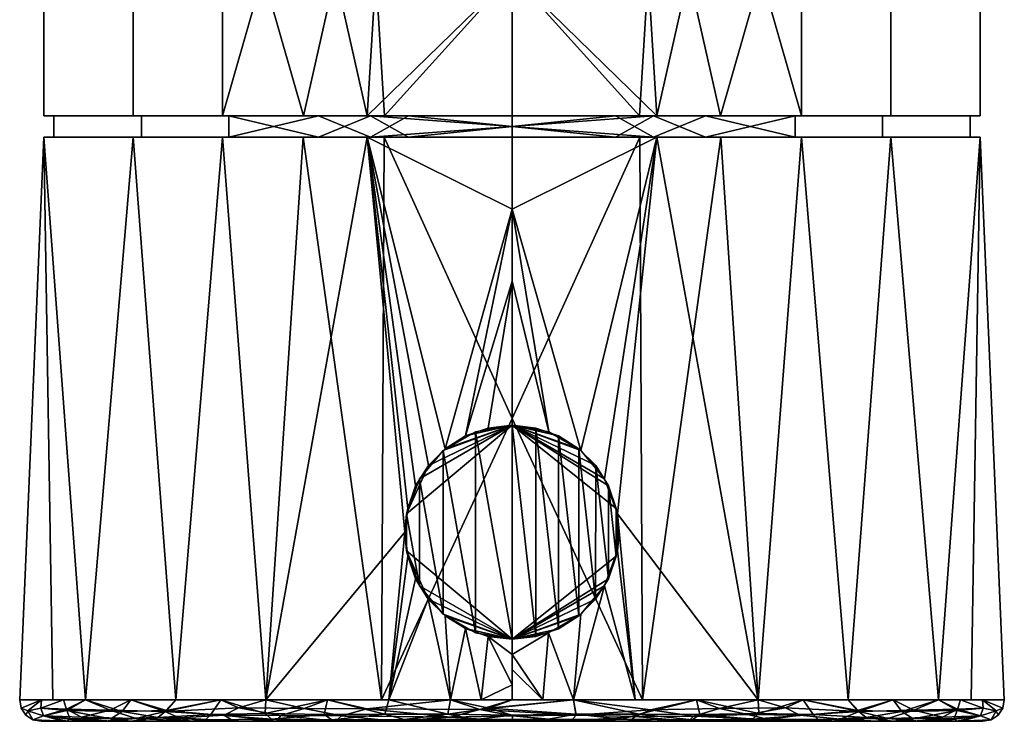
# Model space of a CAD drawing. Header units: millimetres. Extents: x -198 to 198, y -55 to 179.
# Tile 3 of 9: x -23 to 23, y -55 to -22. Entities that reach past the tile are written whole.
import ezdxf

# ---------------------------------------------------------------- set-up
doc = ezdxf.new("R2010")
doc.units = ezdxf.units.MM
doc.layers.add('P-SANR-FIXT', color=6, linetype='Continuous', lineweight=30)

msp = doc.modelspace()

# ---------------------------------------------------------------- meshes
at = {"layer": 'P-SANR-FIXT'}
mesh = msp.add_polyface(dxfattribs=at)
corners = [(0, -26.707, 23), (0, -23.406, 23), (0, -20.104, 23), (0, -16.802, 23), (0, -13.5, 23), (-13.519, -13.5, 18.607), (-21.874, -13.5, 7.107), (-21.874, -13.5, -7.107), (-13.519, -13.5, -18.607), (0, -13.5, -23), (0, -16.802, -23), (0, -20.104, -23), (0, -23.406, -23), (0, -26.707, -23), (-13.519, -26.707, -18.607), (-21.874, -26.707, -7.107), (-21.874, -26.707, 7.107), (-13.519, -26.707, 18.607), (-5.952, -13.5, 21.066), (-6.76, -26.707, 20.804), (-5.952, -26.707, -21.066), (-6.76, -13.5, -20.804), (-17.697, -26.707, 12.857), (-17.697, -13.5, 12.857), (-21.874, -26.707), (-21.874, -13.5), (-17.697, -26.707, -12.857), (-17.697, -13.5, -12.857), (-9.735, -13.5, 19.837), (-9.735, -26.707, -19.837)]
mesh.append_faces([[corners[k] for k in face] for face in [(20, 11, 12, 13), (18, 2, 3, 4)]], dxfattribs={"vtx0": -1})
mesh.append_faces([[corners[k] for k in face] for face in [(2, 18, 19), (11, 20, 21)]], dxfattribs={"vtx0": -1, "vtx1": -1, "vtx2": -1})
mesh.append_faces([[corners[k] for k in face] for face in [(28, 17, 19), (21, 20, 29), (29, 8, 21), (19, 18, 28)]], dxfattribs={"vtx0": -1, "vtx2": -1})
mesh.append_faces([[corners[k] for k in face] for face in [(1, 2, 19, 0)]], dxfattribs={"vtx1": -1})
mesh.append_faces([[corners[k] for k in face] for face in [(28, 5, 17), (29, 14, 8)]], dxfattribs={"vtx1": -1, "vtx2": -1})
mesh.append_faces([[corners[k] for k in face] for face in [(23, 6, 16, 22), (5, 23, 22, 17), (25, 7, 15, 24), (27, 8, 14, 26), (26, 15, 7, 27), (24, 16, 6, 25)]], dxfattribs={"vtx1": -1, "vtx3": -1})
mesh.append_faces([[corners[k] for k in face] for face in [(21, 9, 10, 11)]], dxfattribs={"vtx3": -1})
mesh = msp.add_polyface(dxfattribs=at)
corners = [(0, -13.5, 23), (0, -16.802, 23), (0, -20.104, 23), (0, -23.406, 23), (0, -26.707, 23), (13.519, -26.707, 18.607), (21.874, -26.707, 7.107), (21.874, -26.707, -7.107), (13.519, -26.707, -18.607), (0, -26.707, -23), (0, -23.406, -23), (0, -20.104, -23), (0, -16.802, -23), (0, -13.5, -23), (13.519, -13.5, -18.607), (21.874, -13.5, -7.107), (21.874, -13.5, 7.107), (13.519, -13.5, 18.607), (5.952, -13.5, -21.066), (6.76, -26.707, -20.804), (5.952, -26.707, 21.066), (6.76, -13.5, 20.804), (17.697, -26.707, -12.857), (17.697, -13.5, -12.857), (21.874, -26.707), (21.874, -13.5), (17.697, -26.707, 12.857), (17.697, -13.5, 12.857), (9.735, -13.5, -19.837), (9.735, -26.707, 19.837)]
mesh.append_faces([[corners[k] for k in face] for face in [(18, 11, 12, 13)]], dxfattribs={"vtx0": -1})
mesh.append_faces([[corners[k] for k in face] for face in [(21, 29, 17)]], dxfattribs={"vtx0": -1, "vtx1": -1})
mesh.append_faces([[corners[k] for k in face] for face in [(19, 11, 18), (2, 20, 21)]], dxfattribs={"vtx0": -1, "vtx1": -1, "vtx2": -1})
mesh.append_faces([[corners[k] for k in face] for face in [(28, 8, 19), (15, 7, 22, 23), (8, 14, 23, 22), (16, 6, 24), (17, 5, 26, 27), (21, 20, 29), (27, 26, 6, 16), (19, 18, 28)]], dxfattribs={"vtx0": -1, "vtx2": -1})
mesh.append_faces([[corners[k] for k in face] for face in [(28, 14, 8), (29, 5, 17), (15, 25, 7)]], dxfattribs={"vtx1": -1, "vtx2": -1})
mesh.append_faces([[corners[k] for k in face] for face in [(24, 7, 25, 16)]], dxfattribs={"vtx1": -1, "vtx3": -1})
mesh.append_faces([[corners[k] for k in face] for face in [(3, 4, 20, 2)]], dxfattribs={"vtx2": -1})
mesh.append_faces([[corners[k] for k in face] for face in [(19, 9, 10, 11), (21, 0, 1, 2)]], dxfattribs={"vtx3": -1})
mesh = msp.add_polyface(dxfattribs=at)
corners = [(0, -26.707, 23), (-13.519, -26.707, 18.607), (-21.874, -26.707, 7.107), (-21.874, -26.707, -7.107), (-13.519, -26.707, -18.607), (0, -26.707, -23), (13.519, -26.707, -18.607), (21.874, -26.707, -7.107), (21.874, -26.707, 7.107), (13.519, -26.707, 18.607), (0, -26.707, -22.5), (-13.225, -26.707, -18.203), (-21.399, -26.707, -6.953), (-21.399, -26.707, 6.953), (-13.225, -26.707, 18.203), (0, -26.707, 22.5), (13.225, -26.707, 18.203), (21.399, -26.707, 6.953), (21.399, -26.707, -6.953), (13.225, -26.707, -18.203)]
mesh.append_faces([[corners[k] for k in face] for face in [(3, 12, 13, 2), (12, 3, 4, 11), (2, 13, 14, 1), (1, 14, 15, 0), (16, 9, 0, 15)]], dxfattribs={"vtx0": -1, "vtx2": -1})
mesh.append_faces([[corners[k] for k in face] for face in [(10, 11, 4, 5), (5, 6, 19, 10), (6, 7, 18, 19), (17, 18, 7, 8), (8, 9, 16, 17)]], dxfattribs={"vtx1": -1, "vtx3": -1})
mesh = msp.add_polyface(dxfattribs=at)
corners = [(0, -27.707, 22.5), (0, -27.457, 22.5), (0, -27.207, 22.5), (0, -26.957, 22.5), (0, -26.707, 22.5), (-13.225, -26.707, 18.203), (-21.399, -26.707, 6.953), (-21.399, -26.707, -6.953), (-13.225, -26.707, -18.203), (0, -26.707, -22.5), (0, -26.957, -22.5), (0, -27.207, -22.5), (0, -27.457, -22.5), (0, -27.707, -22.5), (-13.225, -27.707, -18.203), (-21.399, -27.707, -6.953), (-21.399, -27.707, 6.953), (-13.225, -27.707, 18.203), (-4.842, -26.707, 20.927), (-6.613, -27.707, 20.351), (-4.842, -27.707, -20.927), (-6.613, -26.707, -20.351), (-17.312, -27.707, 12.578), (-17.312, -26.707, 12.578), (-21.399, -27.707), (-21.399, -26.707), (-17.312, -27.707, -12.578), (-17.312, -26.707, -12.578), (-9.034, -26.707, 19.565), (-9.034, -27.707, -19.565)]
mesh.append_faces([[corners[k] for k in face] for face in [(20, 11, 12, 13), (18, 2, 3, 4)]], dxfattribs={"vtx0": -1})
mesh.append_faces([[corners[k] for k in face] for face in [(2, 18, 19), (11, 20, 21)]], dxfattribs={"vtx0": -1, "vtx1": -1, "vtx2": -1})
mesh.append_faces([[corners[k] for k in face] for face in [(28, 17, 19), (21, 20, 29), (29, 8, 21), (19, 18, 28)]], dxfattribs={"vtx0": -1, "vtx2": -1})
mesh.append_faces([[corners[k] for k in face] for face in [(1, 2, 19, 0)]], dxfattribs={"vtx1": -1})
mesh.append_faces([[corners[k] for k in face] for face in [(28, 5, 17), (29, 14, 8)]], dxfattribs={"vtx1": -1, "vtx2": -1})
mesh.append_faces([[corners[k] for k in face] for face in [(23, 6, 16, 22), (5, 23, 22, 17), (25, 7, 15, 24), (27, 8, 14, 26), (26, 15, 7, 27), (24, 16, 6, 25)]], dxfattribs={"vtx1": -1, "vtx3": -1})
mesh.append_faces([[corners[k] for k in face] for face in [(21, 9, 10, 11)]], dxfattribs={"vtx3": -1})
mesh = msp.add_polyface(dxfattribs=at)
corners = [(0, -26.707, 22.5), (0, -26.957, 22.5), (0, -27.207, 22.5), (0, -27.457, 22.5), (0, -27.707, 22.5), (13.225, -27.707, 18.203), (21.399, -27.707, 6.953), (21.399, -27.707, -6.953), (13.225, -27.707, -18.203), (0, -27.707, -22.5), (0, -27.457, -22.5), (0, -27.207, -22.5), (0, -26.957, -22.5), (0, -26.707, -22.5), (13.225, -26.707, -18.203), (21.399, -26.707, -6.953), (21.399, -26.707, 6.953), (13.225, -26.707, 18.203), (4.842, -26.707, -20.927), (6.613, -27.707, -20.351), (4.842, -27.707, 20.927), (6.613, -26.707, 20.351), (17.312, -27.707, -12.578), (17.312, -26.707, -12.578), (21.399, -27.707), (21.399, -26.707), (17.312, -27.707, 12.578), (17.312, -26.707, 12.578), (9.034, -26.707, -19.565), (9.034, -27.707, 19.565)]
mesh.append_faces([[corners[k] for k in face] for face in [(18, 11, 12, 13)]], dxfattribs={"vtx0": -1})
mesh.append_faces([[corners[k] for k in face] for face in [(21, 29, 17)]], dxfattribs={"vtx0": -1, "vtx1": -1})
mesh.append_faces([[corners[k] for k in face] for face in [(19, 11, 18), (2, 20, 21)]], dxfattribs={"vtx0": -1, "vtx1": -1, "vtx2": -1})
mesh.append_faces([[corners[k] for k in face] for face in [(28, 8, 19), (15, 7, 22, 23), (8, 14, 23, 22), (16, 6, 24), (17, 5, 26, 27), (21, 20, 29), (27, 26, 6, 16), (19, 18, 28)]], dxfattribs={"vtx0": -1, "vtx2": -1})
mesh.append_faces([[corners[k] for k in face] for face in [(28, 14, 8), (29, 5, 17), (15, 25, 7)]], dxfattribs={"vtx1": -1, "vtx2": -1})
mesh.append_faces([[corners[k] for k in face] for face in [(24, 7, 25, 16)]], dxfattribs={"vtx1": -1, "vtx3": -1})
mesh.append_faces([[corners[k] for k in face] for face in [(3, 4, 20, 2)]], dxfattribs={"vtx2": -1})
mesh.append_faces([[corners[k] for k in face] for face in [(19, 9, 10, 11), (21, 0, 1, 2)]], dxfattribs={"vtx3": -1})
mesh = msp.add_polyface(dxfattribs=at)
corners = [(0, -54, 23), (0, -53.292, 23), (0, -52.584, 23), (0, -51.876, 23), (0, -51.168, 23), (-1.116, -51.042, 22.973), (-2.174, -50.67, 22.897), (-3.12, -50.075, 22.787), (-3.909, -49.286, 22.665), (-4.504, -48.34, 22.555), (-4.874, -47.283, 22.478), (-5, -46.168, 22.45), (-4.874, -45.051, 22.478), (-4.503, -43.994, 22.555), (-3.908, -43.048, 22.666), (-3.118, -42.259, 22.788), (-2.172, -41.664, 22.897), (-1.115, -41.294, 22.973), (0, -41.168, 23), (0, -37.803, 23), (0, -34.438, 23), (0, -31.073, 23), (0, -27.707, 23), (-13.519, -27.707, 18.607), (-21.874, -27.707, 7.107), (-21.874, -27.707, -7.107), (-13.519, -27.707, -18.607), (0, -27.707, -23), (0, -34.281, -23), (0, -40.854, -23), (0, -47.427, -23), (0, -54, -23), (-11.5, -54, -19.919), (-19.919, -54, -11.5), (-23, -54), (-19.919, -54, 11.5), (-11.5, -54, 19.919), (-6.76, -27.707, 20.804), (-5.75, -54, 21.459), (-2.875, -54, 22.23), (-1.437, -54, 22.615), (-5.979, -27.707, -21.057), (-6.104, -54, -21.365), (-17.697, -27.707, 12.857), (-15.709, -54, 15.709), (-17.697, -27.707, -12.857), (-15.709, -54, -15.709), (-21.874, -27.707), (-21.459, -54, -5.75), (-21.459, -54, 5.75), (-9.749, -27.707, -19.832)]
mesh.append_faces([[corners[k] for k in face] for face in [(21, 16, 20), (49, 47, 34), (36, 23, 44), (33, 45, 46), (17, 20, 16), (7, 39, 6), (13, 37, 12), (26, 46, 45), (12, 37, 11), (15, 37, 14), (34, 47, 48), (47, 49, 24), (46, 26, 32), (6, 40, 5)]], dxfattribs={"vtx0": -1, "vtx1": -1})
mesh.append_faces([[corners[k] for k in face] for face in [(21, 37, 15), (1, 5, 40), (36, 11, 37), (42, 41, 29)]], dxfattribs={"vtx0": -1, "vtx1": -1, "vtx2": -1})
mesh.append_faces([[corners[k] for k in face] for face in [(48, 47, 25), (25, 33, 48), (44, 23, 43), (50, 42, 32), (43, 35, 44), (11, 36, 38), (38, 10, 11), (38, 9, 10), (33, 25, 45), (32, 26, 50)]], dxfattribs={"vtx0": -1, "vtx2": -1})
mesh.append_faces([[corners[k] for k in face] for face in [(22, 37, 21), (19, 20, 17, 18), (0, 1, 40), (4, 5, 3)]], dxfattribs={"vtx1": -1})
mesh.append_faces([[corners[k] for k in face] for face in [(50, 41, 42), (15, 16, 21), (37, 23, 36), (49, 35, 24), (2, 3, 5, 1), (43, 24, 35), (39, 40, 6), (7, 8, 39), (8, 9, 38), (13, 14, 37), (38, 39, 8)]], dxfattribs={"vtx1": -1, "vtx2": -1})
mesh.append_faces([[corners[k] for k in face] for face in [(30, 31, 42, 29)]], dxfattribs={"vtx2": -1})
mesh.append_faces([[corners[k] for k in face] for face in [(41, 27, 28, 29)]], dxfattribs={"vtx3": -1})
mesh = msp.add_polyface(dxfattribs=at)
corners = [(0, -27.707, -23), (-13.519, -27.707, -18.607), (-21.874, -27.707, -7.107), (-21.874, -27.707, 7.107), (-13.519, -27.707, 18.607), (0, -27.707, 23), (13.519, -27.707, 18.607), (21.874, -27.707, 7.107), (21.874, -27.707, -7.107), (13.519, -27.707, -18.607), (0, -27.707, 22.5), (-13.225, -27.707, 18.203), (-21.399, -27.707, 6.953), (-21.399, -27.707, -6.953), (-13.225, -27.707, -18.203), (0, -27.707, -22.5), (13.225, -27.707, -18.203), (21.399, -27.707, -6.953), (21.399, -27.707, 6.953), (13.225, -27.707, 18.203)]
mesh.append_faces([[corners[k] for k in face] for face in [(8, 17, 18, 7), (17, 8, 9, 16), (7, 18, 19, 6), (6, 19, 10, 5), (11, 4, 5, 10)]], dxfattribs={"vtx0": -1, "vtx2": -1})
mesh.append_faces([[corners[k] for k in face] for face in [(15, 16, 9, 0), (0, 1, 14, 15), (1, 2, 13, 14), (12, 13, 2, 3), (3, 4, 11, 12)]], dxfattribs={"vtx1": -1, "vtx3": -1})
mesh = msp.add_polyface(dxfattribs=at)
corners = [(0, -51.168, 23), (0, -51.876, 23), (0, -52.584, 23), (0, -53.292, 23), (0, -54, 23), (11.5, -54, 19.919), (19.919, -54, 11.5), (23, -54), (19.919, -54, -11.5), (11.5, -54, -19.919), (0, -54, -23), (0, -47.427, -23), (0, -40.854, -23), (0, -34.281, -23), (0, -27.707, -23), (13.519, -27.707, -18.607), (21.874, -27.707, -7.107), (21.874, -27.707, 7.107), (13.519, -27.707, 18.607), (0, -27.707, 23), (0, -31.073, 23), (0, -34.438, 23), (0, -37.803, 23), (0, -41.168, 23), (1.714, -41.471, 22.936), (3.216, -42.339, 22.774), (4.328, -43.665, 22.589), (4.924, -45.298, 22.467), (4.924, -47.039, 22.467), (4.328, -48.671, 22.589), (3.214, -49.998, 22.774), (1.713, -50.865, 22.936), (5.75, -54, 21.459), (6.76, -27.707, 20.804), (2.875, -54, 22.23), (1.437, -54, 22.615), (5.979, -27.707, -21.057), (6.104, -54, -21.365), (17.697, -27.707, 12.857), (15.709, -54, 15.709), (17.697, -27.707, -12.857), (15.709, -54, -15.709), (21.874, -27.707), (21.459, -54, 5.75), (21.459, -54, -5.75), (9.749, -27.707, -19.832)]
mesh.append_faces([[corners[k] for k in face] for face in [(36, 12, 13, 14)]], dxfattribs={"vtx0": -1})
mesh.append_faces([[corners[k] for k in face] for face in [(18, 39, 38), (37, 45, 9), (33, 5, 18), (7, 42, 43), (42, 44, 16), (29, 32, 28), (26, 33, 25), (9, 15, 41), (6, 38, 39), (32, 29, 34), (2, 35, 1), (44, 42, 7), (27, 33, 26)]], dxfattribs={"vtx0": -1, "vtx1": -1})
mesh.append_faces([[corners[k] for k in face] for face in [(27, 5, 33), (12, 36, 37), (20, 25, 33), (31, 1, 35)]], dxfattribs={"vtx0": -1, "vtx1": -1, "vtx2": -1})
mesh.append_faces([[corners[k] for k in face] for face in [(37, 36, 45), (41, 15, 40), (17, 6, 43), (18, 5, 39), (34, 30, 31), (6, 17, 38), (31, 35, 34), (27, 32, 5), (40, 8, 41)]], dxfattribs={"vtx0": -1, "vtx2": -1})
mesh.append_faces([[corners[k] for k in face] for face in [(11, 12, 37, 10), (19, 20, 33)]], dxfattribs={"vtx1": -1})
mesh.append_faces([[corners[k] for k in face] for face in [(45, 15, 9), (44, 8, 16), (42, 17, 43), (27, 28, 32), (24, 25, 20), (40, 16, 8), (20, 21, 24), (29, 30, 34)]], dxfattribs={"vtx1": -1, "vtx2": -1})
mesh.append_faces([[corners[k] for k in face] for face in [(22, 23, 24, 21), (31, 0, 1), (3, 4, 35, 2)]], dxfattribs={"vtx2": -1})
mesh = msp.add_polyface(dxfattribs=at)
corners = [(0, -51.168, 23), (0, -51.168, 24.375), (0, -51.168, 25.75), (0, -51.168, 27.125), (0, -51.168, 28.5), (-1.712, -50.865, 28.449), (-3.215, -49.997, 28.318), (-4.329, -48.67, 28.169), (-4.924, -47.037, 28.071), (-4.924, -45.298, 28.071), (-4.329, -43.665, 28.169), (-3.214, -42.337, 28.318), (-1.712, -41.47, 28.449), (0, -41.168, 28.5), (0, -41.168, 27.125), (0, -41.168, 25.75), (0, -41.168, 24.375), (0, -41.168, 23), (-1.115, -41.294, 22.973), (-2.172, -41.664, 22.897), (-3.118, -42.259, 22.788), (-3.908, -43.048, 22.666), (-4.503, -43.994, 22.555), (-4.874, -45.051, 22.478), (-5, -46.168, 22.45), (-4.874, -47.283, 22.478), (-4.504, -48.34, 22.555), (-3.909, -49.286, 22.665), (-3.12, -50.075, 22.787), (-2.174, -50.67, 22.897), (-1.116, -51.042, 22.973)]
mesh.append_faces([[corners[k] for k in face] for face in [(20, 16, 19), (16, 20, 15), (15, 10, 14), (12, 14, 11), (11, 14, 10), (27, 8, 26), (3, 7, 2)]], dxfattribs={"vtx0": -1, "vtx1": -1})
mesh.append_faces([[corners[k] for k in face] for face in [(21, 9, 15), (8, 27, 2)]], dxfattribs={"vtx0": -1, "vtx1": -1, "vtx2": -1})
mesh.append_faces([[corners[k] for k in face] for face in [(15, 20, 21), (8, 24, 25), (8, 25, 26), (2, 27, 28), (1, 28, 29), (3, 5, 6), (28, 1, 2), (24, 8, 9)]], dxfattribs={"vtx0": -1, "vtx2": -1})
mesh.append_faces([[corners[k] for k in face] for face in [(17, 18, 16), (13, 14, 12), (4, 5, 3)]], dxfattribs={"vtx1": -1})
mesh.append_faces([[corners[k] for k in face] for face in [(18, 19, 16), (21, 22, 9), (22, 23, 9), (9, 10, 15), (23, 24, 9), (29, 30, 1), (7, 8, 2), (6, 7, 3)]], dxfattribs={"vtx1": -1, "vtx2": -1})
mesh.append_faces([[corners[k] for k in face] for face in [(30, 0, 1)]], dxfattribs={"vtx2": -1})
mesh = msp.add_polyface(dxfattribs=at)
corners = [(0, -51.168, 28.5), (1.114, -51.042, 28.478), (2.171, -50.672, 28.417), (3.118, -50.077, 28.329), (3.908, -49.287, 28.231), (4.503, -48.34, 28.142), (4.874, -47.283, 28.08), (5, -46.168, 28.058), (4.874, -45.054, 28.08), (4.504, -43.997, 28.142), (3.909, -43.05, 28.231), (3.119, -42.26, 28.329), (2.172, -41.664, 28.417), (1.115, -41.294, 28.478), (0, -41.168, 28.5), (-1.712, -41.47, 28.449), (-3.214, -42.337, 28.318), (-4.329, -43.665, 28.169), (-4.924, -45.298, 28.071), (-4.924, -47.037, 28.071), (-4.329, -48.67, 28.169), (-3.215, -49.997, 28.318), (-1.712, -50.865, 28.449)]
mesh.append_faces([[corners[k] for k in face] for face in [(20, 18, 19), (8, 6, 7)]], dxfattribs={"vtx0": -1})
mesh.append_faces([[corners[k] for k in face] for face in [(3, 12, 2), (4, 11, 3), (2, 13, 1)]], dxfattribs={"vtx0": -1, "vtx1": -1})
mesh.append_faces([[corners[k] for k in face] for face in [(17, 20, 21), (15, 22, 0), (20, 17, 18), (22, 15, 16), (0, 14, 15), (1, 13, 14), (9, 5, 6), (3, 11, 12), (5, 9, 10), (6, 8, 9)]], dxfattribs={"vtx0": -1, "vtx2": -1})
mesh.append_faces([[corners[k] for k in face] for face in [(21, 22, 16), (0, 1, 14), (16, 17, 21), (4, 5, 10), (12, 13, 2), (10, 11, 4)]], dxfattribs={"vtx1": -1, "vtx2": -1})
mesh = msp.add_polyface(dxfattribs=at)
corners = [(0, -51.168, 28.5), (0, -51.168, 27.125), (0, -51.168, 25.75), (0, -51.168, 24.375), (0, -51.168, 23), (1.713, -50.865, 22.936), (3.214, -49.998, 22.774), (4.328, -48.671, 22.589), (4.924, -47.039, 22.467), (4.924, -45.298, 22.467), (4.328, -43.665, 22.589), (3.216, -42.339, 22.774), (1.714, -41.471, 22.936), (0, -41.168, 23), (0, -41.168, 24.375), (0, -41.168, 25.75), (0, -41.168, 27.125), (0, -41.168, 28.5), (1.115, -41.294, 28.478), (2.172, -41.664, 28.417), (3.119, -42.26, 28.329), (3.909, -43.05, 28.231), (4.504, -43.997, 28.142), (4.874, -45.054, 28.08), (5, -46.168, 28.058), (4.874, -47.283, 28.08), (4.503, -48.34, 28.142), (3.908, -49.287, 28.231), (3.118, -50.077, 28.329), (2.171, -50.672, 28.417), (1.114, -51.042, 28.478)]
mesh.append_faces([[corners[k] for k in face] for face in [(5, 3, 4)]], dxfattribs={"vtx0": -1})
mesh.append_faces([[corners[k] for k in face] for face in [(7, 2, 6), (29, 1, 28), (27, 2, 26), (10, 23, 9), (22, 15, 21), (23, 15, 22), (20, 16, 19), (21, 16, 20), (9, 24, 8)]], dxfattribs={"vtx0": -1, "vtx1": -1})
mesh.append_faces([[corners[k] for k in face] for face in [(7, 25, 2), (23, 10, 15)]], dxfattribs={"vtx0": -1, "vtx1": -1, "vtx2": -1})
mesh.append_faces([[corners[k] for k in face] for face in [(6, 2, 3), (3, 5, 6), (25, 7, 8), (1, 29, 30), (27, 1, 2), (2, 25, 26), (8, 24, 25), (15, 10, 11), (14, 11, 12), (21, 15, 16)]], dxfattribs={"vtx0": -1, "vtx2": -1})
mesh.append_faces([[corners[k] for k in face] for face in [(13, 14, 12)]], dxfattribs={"vtx1": -1})
mesh.append_faces([[corners[k] for k in face] for face in [(27, 28, 1), (14, 15, 11), (23, 24, 9), (18, 19, 16)]], dxfattribs={"vtx1": -1, "vtx2": -1})
mesh.append_faces([[corners[k] for k in face] for face in [(30, 0, 1), (16, 17, 18)]], dxfattribs={"vtx2": -1})
mesh = msp.add_polyface(dxfattribs=at)
corners = [(23, -54), (22.924, -54.383), (22.707, -54.707), (22.383, -54.924), (22, -55), (17.798, -55, -12.931), (6.798, -55, -20.923), (-6.798, -55, -20.923), (-17.798, -55, -12.931), (-22, -55), (-22.383, -54.924), (-22.707, -54.707), (-22.924, -54.383), (-23, -54), (-19.919, -54, -11.5), (-11.5, -54, -19.919), (0, -54, -23), (11.5, -54, -19.919), (19.919, -54, -11.5), (-19.568, -55, -7.484), (19.568, -55, -7.484), (-20.953, -54, -7.639), (20.953, -54, -7.639), (-21.887, -54.747, -5.884), (21.887, -54.747, -5.884), (-21.977, -54, -3.82), (21.977, -54, -3.82), (-22.612, -54.512, -3.349), (22.612, -54.512, -3.349), (-20.801, -54.498, -9.498), (-15.709, -54, -15.709), (-12.298, -55, -16.927), (-18.217, -54.538, -13.781), (-14.072, -54.677, -17.857), (20.801, -54.498, -9.498), (15.709, -54, -15.709), (12.298, -55, -16.927), (18.217, -54.538, -13.781), (14.072, -54.677, -17.857), (-8.768, -54.685, -20.969), (0, -55, -20.923), (8.768, -54.685, -20.969), (-5.75, -54, -21.459), (-3.002, -54.666, -22.547), (2.988, -54.668, -22.547), (5.75, -54, -21.459), (-20.661, -54.866, -8.909), (20.661, -54.866, -8.909), (-18.683, -55, -10.208), (-18.746, -54.881, -12.395), (-15.048, -55, -14.929), (-16.542, -54.817, -15.365), (-14.316, -54.929, -17.19), (-11.237, -54.9, -19.419), (-9.548, -55, -18.925), (-8.418, -54.931, -20.72), (-5.037, -54.908, -21.846), (-3.399, -55, -20.923), (-1.723, -54.919, -22.328), (1.612, -54.917, -22.342), (5.139, -54.904, -21.83), (3.399, -55, -20.923), (-0.009, -54.716, -22.698), (-1.081, -54.388, -22.896), (-2.875, -54, -22.23), (18.683, -55, -10.208), (18.746, -54.881, -12.395), (15.048, -55, -14.929), (16.542, -54.817, -15.365), (14.316, -54.929, -17.19), (11.237, -54.9, -19.419), (9.548, -55, -18.925), (8.418, -54.931, -20.72), (-22.015, -54.389, -6.38), (22.015, -54.389, -6.38), (-16.147, -54.496, -16.194), (-13.605, -54, -17.814), (16.147, -54.496, -16.194), (13.605, -54, -17.814), (5.934, -54.661, -21.963), (-5.938, -54.672, -21.951), (-11.525, -54.631, -19.644), (11.525, -54.631, -19.644), (-20.784, -55, -3.742), (20.784, -55, -3.742), (-17.814, -54, -13.605), (17.814, -54, -13.605), (-8.625, -54, -20.689), (8.625, -54, -20.689), (2.875, -54, -22.23)]
mesh.append_faces([[corners[k] for k in face] for face in [(84, 3, 4)]], dxfattribs={"vtx0": -1})
mesh.append_faces([[corners[k] for k in face] for face in [(22, 34, 18), (3, 28, 2), (86, 77, 35), (42, 80, 87), (89, 63, 16), (48, 49, 8), (8, 51, 50), (54, 55, 7), (57, 58, 40), (61, 60, 6), (64, 43, 42), (67, 68, 5), (26, 74, 22), (35, 77, 78), (78, 82, 17), (20, 47, 84), (30, 75, 85), (18, 37, 86)]], dxfattribs={"vtx0": -1, "vtx1": -1})
mesh.append_faces([[corners[k] for k in face] for face in [(24, 84, 47), (28, 74, 26), (75, 32, 85), (23, 73, 29), (83, 10, 23), (32, 29, 14), (74, 28, 24), (55, 53, 39), (38, 78, 77), (3, 24, 28), (23, 10, 27), (75, 33, 51), (68, 77, 37), (34, 22, 74), (23, 27, 73), (87, 80, 39), (47, 34, 24), (23, 29, 46), (52, 53, 31), (12, 25, 27), (51, 8, 49), (43, 56, 80), (51, 49, 32), (26, 1, 28), (46, 29, 49), (75, 76, 33), (3, 84, 24), (47, 65, 66), (66, 68, 37), (34, 37, 18), (38, 69, 70), (38, 77, 68), (70, 71, 72), (78, 38, 82), (43, 62, 58), (59, 40, 58), (56, 7, 55), (41, 72, 79), (63, 44, 62), (43, 64, 63), (58, 57, 56), (58, 62, 59), (32, 49, 29), (46, 49, 48), (34, 47, 66), (32, 75, 51), (52, 51, 33), (51, 52, 50), (33, 81, 53), (33, 53, 52), (53, 55, 54), (80, 56, 55), (80, 55, 39), (59, 62, 44), (58, 56, 43), (60, 59, 44), (60, 61, 59), (79, 60, 44), (60, 79, 72), (63, 62, 43), (66, 37, 34), (5, 68, 66), (69, 68, 67), (70, 69, 36), (68, 69, 38), (70, 41, 82), (60, 72, 6), (70, 72, 41), (25, 73, 27), (29, 73, 21), (34, 74, 24), (39, 53, 81), (82, 38, 70), (77, 86, 37), (79, 44, 89), (81, 87, 39), (42, 43, 80), (76, 81, 33), (79, 88, 41), (46, 83, 23), (88, 82, 41), (63, 89, 44)]], dxfattribs={"vtx0": -1, "vtx1": -1, "vtx2": -1})
mesh.append_faces([[corners[k] for k in face] for face in [(73, 25, 21), (27, 10, 11), (29, 21, 14), (28, 1, 2), (75, 30, 76), (82, 88, 17), (52, 31, 50), (47, 20, 65), (69, 67, 36), (70, 36, 71), (32, 14, 85), (81, 76, 15), (81, 15, 87)]], dxfattribs={"vtx0": -1, "vtx2": -1})
mesh.append_faces([[corners[k] for k in face] for face in [(79, 89, 45, 88)]], dxfattribs={"vtx0": -1, "vtx3": -1})
mesh.append_faces([[corners[k] for k in face] for face in [(19, 83, 46), (11, 12, 27), (65, 5, 66), (48, 19, 46), (54, 31, 53), (57, 7, 56), (61, 40, 59), (64, 16, 63), (71, 6, 72)]], dxfattribs={"vtx1": -1, "vtx2": -1})
mesh.append_faces([[corners[k] for k in face] for face in [(12, 13, 25), (83, 9, 10), (26, 0, 1)]], dxfattribs={"vtx2": -1})
mesh = msp.add_polyface(dxfattribs=at)
corners = [(22, -55), (22.383, -54.924), (22.707, -54.707), (22.924, -54.383), (23, -54), (19.919, -54, 11.5), (11.5, -54, 19.919), (0, -54, 23), (-11.5, -54, 19.919), (-19.919, -54, 11.5), (-23, -54), (-22.924, -54.383), (-22.707, -54.707), (-22.383, -54.924), (-22, -55), (-19.053, -55, 11), (-11, -55, 19.053), (0, -55, 22), (11, -55, 19.053), (19.053, -55, 11), (19.953, -55, 7.639), (-19.953, -55, 7.639), (20.953, -54, 7.639), (-20.953, -54, 7.639), (21.887, -54.747, 5.884), (-21.887, -54.747, 5.884), (21.977, -54, 3.82), (-21.977, -54, 3.82), (20.107, -54.801, 10.315), (15.026, -55, 15.026), (-20.107, -54.801, 10.315), (-15.026, -55, 15.026), (22.612, -54.512, 3.349), (-22.612, -54.512, 3.349), (15.709, -54, 15.709), (-15.709, -54, 15.709), (13.452, -54.719, 18.279), (5.75, -54, 21.459), (-13.452, -54.719, 18.279), (-5.75, -54, 21.459), (3.002, -54.707, 22.508), (-7.959, -54.738, 21.232), (17.558, -54.866, 14.071), (-17.558, -54.866, 14.071), (8.484, -54.765, 20.994), (5.5, -55, 20.526), (20.819, -54.425, 9.551), (18.768, -54.481, 13.081), (16.226, -54.541, 16.076), (-20.819, -54.425, 9.551), (-18.768, -54.481, 13.081), (-16.226, -54.541, 16.076), (-5.5, -55, 20.526), (-2.871, -54.809, 22.404), (13.605, -54, 17.814), (12.782, -54.373, 19.034), (9.699, -54.397, 20.764), (6.478, -54.465, 21.949), (-13.605, -54, 17.814), (-12.782, -54.373, 19.034), (-9.704, -54.396, 20.762), (-6.776, -54.412, 21.886), (-2.875, -54, 22.23), (-1.505, -54.451, 22.843), (22.015, -54.389, 6.38), (-22.015, -54.389, 6.38), (-10.807, -54.725, 19.949), (8.625, -54, 20.689), (-8.625, -54, 20.689), (5.754, -54.768, 21.898), (0.021, -54.739, 22.674), (11.018, -54.689, 19.876), (11.987, -54.919, 18.917), (13.013, -55, 17.039), (20.977, -55, 3.82), (-20.977, -55, 3.82), (-13.013, -55, 17.039), (2.875, -54, 22.23), (17.039, -55, 13.013), (15.324, -54.895, 16.4), (-17.039, -55, 13.013), (8.25, -55, 19.789), (2.75, -55, 21.263), (17.814, -54, 13.605), (-17.814, -54, 13.605), (-15.545, -54.83, 16.346), (-8.25, -55, 19.789), (-2.75, -55, 21.263)]
mesh.append_faces([[corners[k] for k in face] for face in [(75, 13, 14)]], dxfattribs={"vtx0": -1})
mesh.append_faces([[corners[k] for k in face] for face in [(13, 33, 12), (23, 49, 9), (27, 65, 23), (29, 79, 73), (19, 42, 78), (81, 69, 45), (18, 72, 81), (84, 51, 35), (76, 85, 31)]], dxfattribs={"vtx0": -1, "vtx1": -1})
mesh.append_faces([[corners[k] for k in face] for face in [(24, 32, 64), (42, 19, 28), (30, 43, 50), (47, 42, 28), (1, 24, 74), (71, 72, 36), (24, 1, 32), (56, 44, 71), (42, 47, 48), (30, 25, 21), (25, 30, 49), (24, 64, 46), (65, 33, 25), (9, 49, 50), (38, 16, 66), (33, 65, 27), (28, 20, 24), (13, 25, 33), (3, 26, 32), (30, 15, 43), (13, 75, 25), (70, 82, 40), (27, 11, 33), (79, 72, 73), (79, 78, 42), (44, 56, 57), (59, 60, 8), (38, 66, 59), (69, 44, 57), (66, 86, 41), (46, 47, 28), (51, 85, 38), (43, 51, 50), (56, 71, 55), (47, 46, 5), (44, 81, 72), (24, 46, 28), (48, 36, 79), (48, 47, 83), (55, 6, 56), (49, 23, 65), (50, 49, 30), (43, 85, 51), (51, 84, 50), (43, 31, 85), (70, 40, 63), (48, 54, 55), (48, 55, 36), (67, 57, 56), (69, 57, 40), (59, 51, 38), (51, 59, 58), (60, 66, 41), (61, 60, 41), (61, 68, 60), (41, 53, 61), (63, 61, 53), (61, 63, 62), (70, 63, 53), (26, 64, 32), (46, 64, 22), (49, 65, 25), (59, 66, 60), (85, 76, 38), (82, 69, 40), (70, 53, 17), (57, 77, 40), (69, 81, 44), (55, 71, 36), (44, 72, 71), (77, 63, 40), (48, 79, 42), (79, 36, 72), (41, 52, 53)]], dxfattribs={"vtx0": -1, "vtx1": -1, "vtx2": -1})
mesh.append_faces([[corners[k] for k in face] for face in [(46, 22, 5), (48, 34, 54), (32, 1, 2), (33, 11, 12), (64, 26, 22), (43, 15, 80), (48, 83, 34), (59, 8, 58), (55, 54, 6), (56, 6, 67), (72, 18, 73), (24, 20, 74), (47, 5, 83)]], dxfattribs={"vtx0": -1, "vtx2": -1})
mesh.append_faces([[corners[k] for k in face] for face in [(57, 67, 37, 77), (61, 62, 39, 68)]], dxfattribs={"vtx0": -1, "vtx3": -1})
mesh.append_faces([[corners[k] for k in face] for face in [(0, 1, 74)]], dxfattribs={"vtx1": -1})
mesh.append_faces([[corners[k] for k in face] for face in [(19, 20, 28), (2, 3, 32), (16, 86, 66), (76, 16, 38), (21, 15, 30), (77, 7, 63), (58, 35, 51), (7, 62, 63), (86, 52, 41), (29, 78, 79), (82, 45, 69), (17, 82, 70), (87, 17, 53, 52), (68, 8, 60), (75, 21, 25), (80, 31, 43), (84, 9, 50)]], dxfattribs={"vtx1": -1, "vtx2": -1})
mesh.append_faces([[corners[k] for k in face] for face in [(27, 10, 11), (3, 4, 26)]], dxfattribs={"vtx2": -1})
mesh = msp.add_polyface(dxfattribs=at)
corners = [(22, -55), (19.053, -55, 11), (11, -55, 19.053), (0, -55, 22), (-11, -55, 19.053), (-19.053, -55, 11), (-22, -55), (-17.798, -55, -12.931), (-6.798, -55, -20.923), (6.798, -55, -20.923), (17.798, -55, -12.931)]
mesh.append_faces([[corners[k] for k in face] for face in [(6, 4, 5), (2, 0, 1)]], dxfattribs={"vtx0": -1})
mesh.append_faces([[corners[k] for k in face] for face in [(3, 7, 8)]], dxfattribs={"vtx0": -1, "vtx2": -1})
mesh.append_faces([[corners[k] for k in face] for face in [(9, 10, 3, 8)]], dxfattribs={"vtx1": -1, "vtx2": -1})
mesh.append_faces([[corners[k] for k in face] for face in [(6, 7, 3, 4), (10, 0, 2, 3)]], dxfattribs={"vtx1": -1, "vtx3": -1})

doc.saveas('drawing.dxf')
